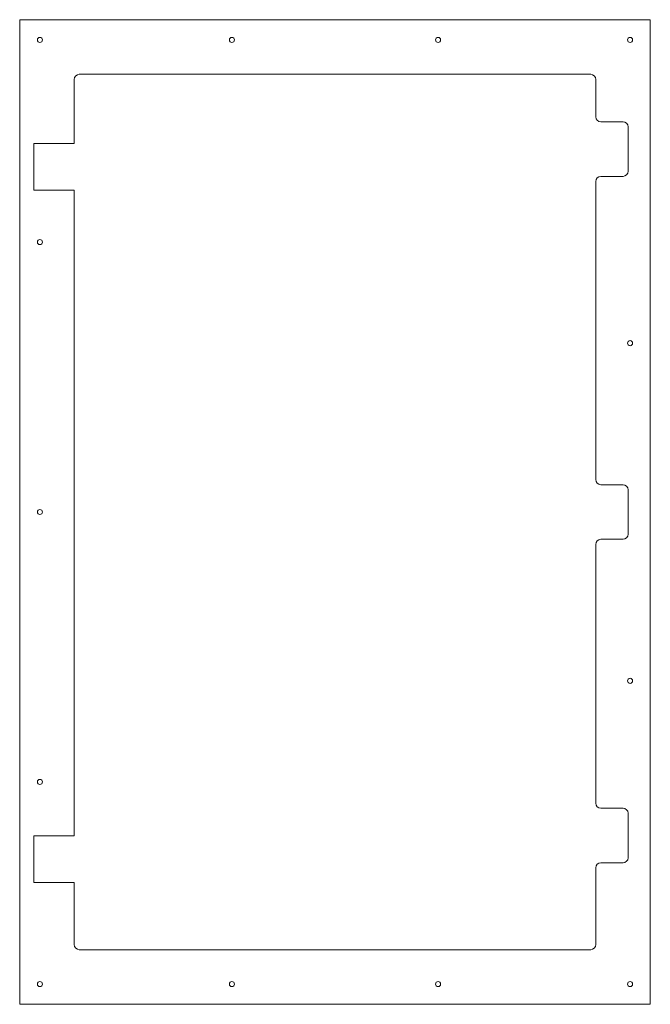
# Model space of a CAD drawing. Header units: millimetres. Extents: x -314 to 310, y -264 to 710.
import ezdxf

# ---------------------------------------------------------------- set-up
doc = ezdxf.new("R2010")
doc.units = ezdxf.units.MM

msp = doc.modelspace()

# ---------------------------------------------------------------- linework, layer by layer
at = {"color": 7, "linetype": 'Continuous', "lineweight": 15}
for p, q in [((-314.07, 710), (309.93, 710)), ((-314.07, -264), (-314.07, 710)), ((309.93, 710), (309.93, -264)), ((-255.07, 656), (250.93, 656)), ((-260.07, 587.5), (-260.07, 651)), ((255.93, 651), (255.93, 614)), ((260.93, 609), (282.93, 609)), ((287.93, 604), (287.93, 560)), ((-300.07, 541.5), (-300.07, 587.5)), ((-300.07, 587.5), (-260.07, 587.5)), ((255.93, 550), (255.93, 255)), ((282.93, 555), (260.93, 555)), ((-260.07, 541.5), (-300.07, 541.5)), ((-260.07, -97.5), (-260.07, 541.5)), ((260.93, 250), (282.93, 250)), ((287.93, 245), (287.93, 201)), ((282.93, 196), (260.93, 196)), ((255.93, 191), (255.93, -65)), ((260.93, -70), (282.93, -70)), ((287.93, -75), (287.93, -119)), ((-300.07, -143.5), (-300.07, -97.5)), ((-300.07, -97.5), (-260.07, -97.5)), ((282.93, -124), (260.93, -124)), ((255.93, -129), (255.93, -205)), ((-260.07, -143.5), (-300.07, -143.5)), ((-260.07, -205), (-260.07, -143.5)), ((250.93, -210), (-255.07, -210)), ((309.93, -264), (-314.07, -264))]:
    msp.add_line(p, q, dxfattribs=at)
for centre in [(-294.07, 690), (-104.07, 690), (99.93, 690), (289.93, 690), (-294.07, 490), (289.93, 390), (-294.07, 223), (289.93, 56), (-294.07, -44), (-294.07, -244), (-104.07, -244), (99.93, -244), (289.93, -244)]:
    msp.add_circle(centre, 2.5, dxfattribs=at)
for centre, start, end in [((-255.07, 651), 90, 180), ((250.93, 651), 360, 90), ((260.93, 614), 180, 270), ((282.93, 604), 0, 90), ((282.93, 560), 270, 0), ((260.93, 550), 90, 180), ((260.93, 255), 180, 270), ((282.93, 245), 0, 90), ((260.93, 191), 90, 180), ((282.93, 201), 270, 0), ((260.93, -65), 180, 270), ((282.93, -75), 0, 90), ((260.93, -129), 90, 180), ((282.93, -119), 270, 0), ((-255.07, -205), 180, 270), ((250.93, -205), 270, 0)]:
    msp.add_arc(centre, 5, start, end, dxfattribs=at)

doc.saveas('drawing.dxf')
